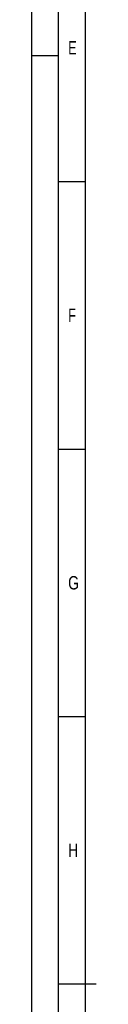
# Model space of a CAD drawing. Header units: millimetres. Extents: x 0 to 1189, y 0 to 841.
# Tile 29 of 136: x 0 to 12, y 417 to 601. Entities that reach past the tile are written whole.
import ezdxf

# ---------------------------------------------------------------- set-up
doc = ezdxf.new("R2010")
doc.units = ezdxf.units.MM
doc.header["$LTSCALE"] = 65.395
doc.layers.get('0').update_dxf_attribs({"linetype": 'CONTINUOUS'})
doc.styles.add('TEXTSTYLE_2', font='txt')

msp = doc.modelspace()

# ---------------------------------------------------------------- linework, layer by layer
at = {"color": 5, "linetype": 'Continuous'}
for p, q in [((0, 0), (0, 841)), ((10, 10), (10, 831)), ((5, 594), (0, 594)), ((5, 570.5), (10, 570.5)), ((5, 520.5), (10, 520.5)), ((5, 470.5), (10, 470.5))]:
    msp.add_line(p, q, dxfattribs=at)
at = {"color": 6, "linetype": 'Continuous'}
for p, q in [((5, 5), (5, 836)), ((12, 420.5), (5, 420.5))]:
    msp.add_line(p, q, dxfattribs=at)

# ---------------------------------------------------------------- texts
at = {"color": 5, "linetype": 'Continuous', "style": 'TEXTSTYLE_2'}
for s, width, p in [('E', 0.714286, (6.77091, 594.271)), ('F', 0.714286, (6.77091, 544.271)), ('G', 0.785714, (6.77091, 494.271)), ('H', 0.785714, (6.77091, 444.271))]:
    msp.add_text(s, height=2.50001, dxfattribs=dict(at, width=width)).set_placement(p)

doc.saveas('drawing.dxf')
